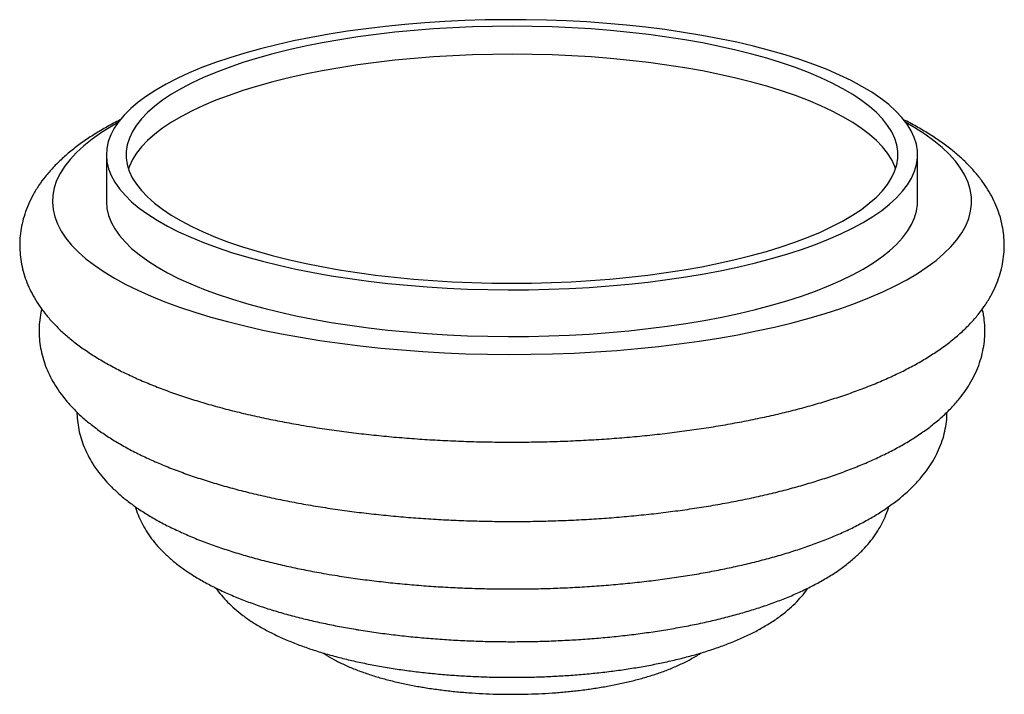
# Paper-space layout '_Dimétrica' of a CAD drawing. Header units: millimetres. Extents: x -87.2 to 12.3, y -90.7 to -22.4.
import ezdxf

# ---------------------------------------------------------------- set-up
doc = ezdxf.new("R2010")
doc.units = ezdxf.units.MM

psp = doc.layouts.new('_Dimétrica')

# ---------------------------------------------------------------- linework, layer by layer
at = {"color": 7, "linetype": 'Continuous', "lineweight": 25}
for p, q in [((-78.471, -36.112), (-78.471, -40.826)), ((3.529, -40.826), (3.529, -36.112))]:
    psp.add_line(p, q, dxfattribs=at)
at = {"color": 7, "linetype": 'Continuous', "lineweight": 25, "flags": 128}
for points in [[(-51.966, -48.896), (-50.021, -49.123), (-48.044, -49.317), (-46.041, -49.477), (-44.015, -49.604), (-41.973, -49.696), (-39.92, -49.754), (-37.861, -49.778), (-35.8, -49.767), (-33.744, -49.722), (-31.697, -49.643), (-29.665, -49.529), (-27.653, -49.381), (-25.665, -49.2), (-23.707, -48.986), (-21.784, -48.739), (-19.9, -48.46), (-18.061, -48.15), (-16.271, -47.81), (-14.535, -47.44), (-12.856, -47.042), (-11.24, -46.616), (-9.69, -46.163), (-8.21, -45.685), (-6.804, -45.183), (-5.475, -44.658), (-4.228, -44.111), (-3.064, -43.545), (-1.987, -42.959), (-1, -42.356), (-0.105, -41.737), (0.696, -41.104), (1.4, -40.459), (2.006, -39.802), (2.513, -39.136), (2.918, -38.463), (3.221, -37.784), (3.422, -37.1), (3.519, -36.414), (3.513, -35.727), (3.403, -35.041), (3.19, -34.358), (2.874, -33.679), (2.457, -33.006), (1.938, -32.342), (1.32, -31.686), (0.604, -31.042), (-0.209, -30.411), (-1.115, -29.794), (-2.113, -29.193), (-3.201, -28.61), (-4.375, -28.045), (-5.633, -27.501), (-6.971, -26.979), (-8.386, -26.48), (-9.875, -26.005), (-11.433, -25.555), (-13.057, -25.132), (-14.743, -24.737), (-16.486, -24.371), (-18.283, -24.035), (-20.127, -23.728), (-22.016, -23.454), (-23.943, -23.211), (-25.905, -23.001), (-27.896, -22.823), (-29.911, -22.68), (-31.946, -22.57), (-33.994, -22.495), (-36.051, -22.454), (-38.111, -22.447), (-40.17, -22.475), (-42.222, -22.538), (-44.263, -22.634), (-46.286, -22.765), (-48.286, -22.93), (-50.26, -23.127), (-52.201, -23.358), (-54.105, -23.621), (-55.966, -23.915), (-57.782, -24.24), (-59.545, -24.595), (-61.253, -24.98), (-62.901, -25.392), (-64.485, -25.832), (-66.001, -26.297), (-67.444, -26.787), (-68.812, -27.301), (-70.1, -27.837), (-71.307, -28.394), (-72.427, -28.97), (-73.46, -29.565), (-74.401, -30.176), (-75.249, -30.802), (-76.002, -31.441), (-76.657, -32.093), (-77.214, -32.754), (-77.67, -33.424), (-78.024, -34.1), (-78.276, -34.782), (-78.425, -35.467), (-78.471, -36.154), (-78.412, -36.841), (-78.251, -37.525), (-77.986, -38.207), (-77.62, -38.882), (-77.151, -39.551), (-76.583, -40.212), (-75.915, -40.861), (-75.151, -41.499), (-74.291, -42.124), (-73.339, -42.733), (-72.296, -43.325), (-71.164, -43.899), (-69.948, -44.454), (-68.65, -44.987), (-67.273, -45.498), (-65.82, -45.985), (-64.296, -46.448), (-62.704, -46.884), (-61.049, -47.293), (-59.334, -47.674), (-57.563, -48.025), (-55.742, -48.347), (-53.875, -48.637), (-51.966, -48.896)], [(-51.259, -48.273), (-49.363, -48.493), (-47.435, -48.681), (-45.481, -48.835), (-43.506, -48.956), (-41.514, -49.042), (-39.512, -49.094), (-37.504, -49.112), (-35.496, -49.095), (-33.494, -49.044), (-31.502, -48.959), (-29.526, -48.84), (-27.571, -48.686), (-25.642, -48.5), (-23.745, -48.28), (-21.884, -48.029), (-20.064, -47.745), (-18.29, -47.431), (-16.568, -47.087), (-14.901, -46.714), (-13.293, -46.313), (-11.75, -45.884), (-10.275, -45.43), (-8.872, -44.951), (-7.545, -44.448), (-6.297, -43.924), (-5.132, -43.379), (-4.053, -42.814), (-3.062, -42.232), (-2.163, -41.633), (-1.357, -41.02), (-0.647, -40.394), (-0.034, -39.756), (0.479, -39.109), (0.891, -38.454), (1.202, -37.792), (1.41, -37.127), (1.515, -36.458), (1.517, -35.789), (1.415, -35.12), (1.211, -34.454), (0.903, -33.792), (0.494, -33.137), (-0.016, -32.49), (-0.625, -31.852), (-1.332, -31.225), (-2.134, -30.611), (-3.031, -30.012), (-4.018, -29.429), (-5.095, -28.864), (-6.257, -28.318), (-7.502, -27.793), (-8.827, -27.29), (-10.227, -26.81), (-11.7, -26.355), (-13.241, -25.926), (-14.846, -25.523), (-16.511, -25.149), (-18.232, -24.804), (-20.004, -24.489), (-21.822, -24.204), (-23.682, -23.952), (-25.578, -23.731), (-27.506, -23.544), (-29.461, -23.389), (-31.436, -23.269), (-33.428, -23.182), (-35.43, -23.13), (-37.437, -23.112), (-39.445, -23.129), (-41.448, -23.18), (-43.439, -23.265), (-45.416, -23.385), (-47.371, -23.538), (-49.299, -23.725), (-51.197, -23.944), (-53.058, -24.196), (-54.878, -24.479), (-56.651, -24.793), (-58.374, -25.137), (-60.041, -25.51), (-61.648, -25.912), (-63.192, -26.34), (-64.667, -26.794), (-66.07, -27.273), (-67.397, -27.776), (-68.644, -28.3), (-69.81, -28.846), (-70.889, -29.41), (-71.88, -29.993), (-72.779, -30.591), (-73.585, -31.204), (-74.295, -31.831), (-74.907, -32.468), (-75.42, -33.115), (-75.833, -33.771), (-76.144, -34.432), (-76.352, -35.098), (-76.457, -35.766), (-76.459, -36.436), (-76.357, -37.104), (-76.152, -37.77), (-75.845, -38.432), (-75.436, -39.087), (-74.926, -39.735), (-74.317, -40.373), (-73.61, -40.999), (-72.807, -41.613), (-71.911, -42.212), (-70.923, -42.795), (-69.847, -43.36), (-68.685, -43.906), (-67.439, -44.431), (-66.115, -44.935), (-64.715, -45.414), (-63.242, -45.87), (-61.701, -46.299), (-60.095, -46.701), (-58.43, -47.075), (-56.709, -47.42), (-54.937, -47.736), (-53.119, -48.02), (-51.259, -48.273)], [(1.298, -37.526), (1.211, -37.282), (0.903, -36.621), (0.494, -35.965), (-0.016, -35.318), (-0.625, -34.68), (-1.332, -34.053), (-2.134, -33.44), (-3.031, -32.841), (-4.018, -32.258), (-5.095, -31.693), (-6.257, -31.147), (-7.502, -30.621), (-8.827, -30.118), (-10.227, -29.638), (-11.7, -29.183), (-13.241, -28.754), (-14.846, -28.352), (-16.511, -27.977), (-18.232, -27.632), (-20.004, -27.317), (-21.822, -27.033), (-23.682, -26.78), (-25.578, -26.56), (-27.506, -26.372), (-29.461, -26.218), (-31.436, -26.097), (-33.428, -26.011), (-35.43, -25.958), (-37.437, -25.941), (-39.445, -25.957), (-41.448, -26.008), (-43.439, -26.094), (-45.416, -26.213), (-47.371, -26.366), (-49.299, -26.553), (-51.197, -26.772), (-53.058, -27.024), (-54.878, -27.307), (-56.651, -27.621), (-58.374, -27.966), (-60.041, -28.339), (-61.648, -28.74), (-63.192, -29.169), (-64.667, -29.623), (-66.07, -30.102), (-67.397, -30.604), (-68.644, -31.129), (-69.81, -31.674), (-70.889, -32.239), (-71.88, -32.821), (-72.779, -33.42), (-73.585, -34.033), (-74.295, -34.659), (-74.907, -35.297), (-75.42, -35.944), (-75.833, -36.599), (-76.144, -37.26), (-76.239, -37.526)], [(-77.288, -32.854), (-77.923, -33.217), (-78.956, -33.862), (-79.896, -34.523), (-80.742, -35.198), (-81.491, -35.885), (-82.142, -36.583), (-82.693, -37.291), (-83.143, -38.007), (-83.492, -38.729), (-83.737, -39.456), (-83.88, -40.186), (-83.919, -40.917), (-83.854, -41.648), (-83.686, -42.377), (-83.415, -43.103), (-83.041, -43.824), (-82.565, -44.538), (-81.989, -45.244), (-81.314, -45.939), (-80.54, -46.624), (-79.671, -47.295), (-78.707, -47.952), (-77.652, -48.594), (-76.506, -49.217), (-75.274, -49.823), (-73.957, -50.408), (-72.559, -50.971), (-71.083, -51.512), (-69.531, -52.03), (-67.908, -52.522), (-66.217, -52.988), (-64.462, -53.427), (-62.647, -53.838), (-60.776, -54.219), (-58.852, -54.571), (-56.881, -54.892), (-54.867, -55.182), (-52.813, -55.44), (-50.726, -55.665), (-48.609, -55.857), (-46.467, -56.016), (-44.305, -56.141), (-42.127, -56.231), (-39.94, -56.287), (-37.746, -56.309), (-35.553, -56.296), (-33.363, -56.249), (-31.183, -56.167), (-29.017, -56.051), (-26.869, -55.9), (-24.745, -55.717), (-22.65, -55.5), (-20.588, -55.25), (-18.563, -54.968), (-16.58, -54.655), (-14.645, -54.311), (-12.76, -53.936), (-10.93, -53.533), (-9.159, -53.101), (-7.452, -52.641), (-5.812, -52.156), (-4.242, -51.645), (-2.746, -51.109), (-1.328, -50.551), (0.009, -49.972), (1.263, -49.371), (2.431, -48.752), (3.509, -48.115), (4.496, -47.462), (5.389, -46.794), (6.187, -46.113), (6.887, -45.419), (7.488, -44.716), (7.989, -44.004), (8.389, -43.285), (8.686, -42.56), (8.88, -41.832), (8.971, -41.101), (8.958, -40.37), (8.841, -39.639), (8.622, -38.912), (8.299, -38.188), (7.874, -37.471), (7.348, -36.761), (6.722, -36.06), (5.998, -35.369), (5.176, -34.691), (4.259, -34.027), (3.249, -33.377), (2.347, -32.854)], [(-78.471, -40.826), (-78.471, -40.868), (-78.412, -41.555), (-78.251, -42.239), (-77.986, -42.921), (-77.62, -43.597), (-77.151, -44.265), (-76.583, -44.926), (-75.915, -45.576), (-75.151, -46.213), (-74.291, -46.838), (-73.339, -47.447), (-72.296, -48.039), (-71.164, -48.613), (-69.948, -49.168), (-68.65, -49.701), (-67.273, -50.212), (-65.82, -50.699), (-64.296, -51.162), (-62.704, -51.598), (-61.049, -52.007), (-59.334, -52.388), (-57.563, -52.739), (-55.742, -53.061), (-53.875, -53.351), (-51.966, -53.61)], [(-51.966, -53.61), (-50.021, -53.837), (-48.044, -54.031), (-46.041, -54.191), (-44.015, -54.318), (-41.973, -54.41), (-39.92, -54.468), (-37.861, -54.492), (-35.8, -54.482), (-33.744, -54.436), (-31.697, -54.357), (-29.665, -54.243), (-27.653, -54.095), (-25.665, -53.914), (-23.707, -53.7), (-21.784, -53.453), (-19.9, -53.174), (-18.061, -52.864), (-16.271, -52.524), (-14.535, -52.154), (-12.856, -51.756), (-11.24, -51.33), (-9.69, -50.877), (-8.21, -50.399), (-6.804, -49.897), (-5.475, -49.372), (-4.228, -48.825), (-3.064, -48.259), (-1.987, -47.673), (-1, -47.07), (-0.105, -46.451), (0.696, -45.818), (1.4, -45.173), (2.006, -44.516), (2.513, -43.85), (2.918, -43.177), (3.221, -42.498), (3.422, -41.814), (3.519, -41.128), (3.529, -40.826)]]:
    psp.add_lwpolyline(points, dxfattribs=at)
at = {"color": 7, "linetype": 'Continuous', "lineweight": 25}
for points, knots in [([(-77.07, -32.577), (-77.075, -32.58), (-77.542, -32.804), (-78.409, -33.283), (-79.663, -34.019), (-80.837, -34.801), (-81.935, -35.624), (-82.943, -36.488), (-83.853, -37.388), (-84.631, -38.287), (-85.305, -39.203), (-85.875, -40.132), (-86.356, -41.106), (-86.729, -42.086), (-86.998, -43.069), (-87.167, -44.05), (-87.237, -45.027), (-87.213, -45.996), (-87.095, -46.953), (-86.888, -47.895), (-86.593, -48.819), (-86.212, -49.726), (-85.743, -50.616), (-85.186, -51.49), (-84.537, -52.35), (-83.791, -53.197), (-82.946, -54.029), (-81.999, -54.844), (-80.952, -55.639), (-79.811, -56.408), (-78.583, -57.147), (-77.276, -57.852), (-75.899, -58.522), (-74.457, -59.157), (-72.955, -59.757), (-71.394, -60.324), (-69.778, -60.859), (-68.11, -61.362), (-66.392, -61.834), (-64.625, -62.275), (-62.813, -62.685), (-60.959, -63.064), (-59.326, -63.365), (-57.974, -63.593), (-56.609, -63.808), (-54.954, -64.047), (-52.956, -64.299), (-50.931, -64.52), (-48.882, -64.71), (-46.814, -64.868), (-44.729, -64.994), (-42.631, -65.088), (-40.525, -65.151), (-38.413, -65.181), (-36.3, -65.179), (-34.189, -65.145), (-32.084, -65.08), (-29.989, -64.982), (-27.907, -64.852), (-25.843, -64.691), (-23.799, -64.499), (-21.78, -64.275), (-19.788, -64.02), (-17.827, -63.734), (-15.901, -63.417), (-14.012, -63.07), (-12.164, -62.693), (-10.359, -62.285), (-8.6, -61.847), (-6.89, -61.379), (-5.23, -60.88), (-3.624, -60.351), (-2.072, -59.789), (-0.578, -59.196), (0.857, -58.568), (2.232, -57.904), (3.542, -57.203), (4.786, -56.461), (5.958, -55.678), (7.05, -54.852), (8.054, -53.986), (8.958, -53.084), (9.73, -52.184), (10.398, -51.267), (10.962, -50.337), (11.437, -49.363), (11.805, -48.383), (12.069, -47.4), (12.232, -46.419), (12.297, -45.442), (12.267, -44.473), (12.145, -43.517), (11.933, -42.576), (11.633, -41.653), (11.247, -40.747), (10.774, -39.858), (10.212, -38.985), (9.557, -38.125), (8.806, -37.28), (7.955, -36.448), (7.003, -35.634), (5.951, -34.841), (4.807, -34.073), (3.568, -33.338), (2.663, -32.838), (2.152, -32.591), (2.104, -32.568)], [0, 0, 0, 0, 0.000116, 0.010947, 0.021854, 0.032816, 0.043783, 0.054662, 0.065344, 0.075711, 0.084665, 0.094226, 0.10339, 0.112188, 0.120686, 0.128958, 0.137074, 0.145104, 0.153107, 0.161132, 0.169244, 0.17751, 0.185993, 0.194757, 0.203858, 0.213335, 0.223202, 0.233435, 0.243967, 0.254706, 0.265554, 0.276422, 0.287252, 0.29802, 0.308717, 0.319345, 0.329908, 0.34041, 0.35086, 0.361264, 0.371627, 0.381954, 0.392252, 0.398262, 0.403638, 0.413882, 0.424109, 0.43432, 0.444518, 0.454705, 0.464883, 0.475054, 0.48522, 0.495383, 0.505545, 0.515706, 0.525869, 0.536035, 0.546206, 0.556384, 0.56657, 0.576767, 0.586976, 0.597202, 0.607445, 0.61771, 0.628, 0.638318, 0.64867, 0.65906, 0.669494, 0.679978, 0.69052, 0.701127, 0.711805, 0.722561, 0.733397, 0.744306, 0.755271, 0.766235, 0.777107, 0.787774, 0.798122, 0.807054, 0.816592, 0.825734, 0.834514, 0.842998, 0.85126, 0.85937, 0.867397, 0.875399, 0.883427, 0.891546, 0.899822, 0.908319, 0.9171, 0.92622, 0.935718, 0.945606, 0.955857, 0.966403, 0.977151, 0.988001, 0.998868, 1, 1, 1, 1]), ([(-85.005, -51.706), (-85.017, -51.749), (-85.116, -52.106), (-85.212, -52.795), (-85.284, -53.76), (-85.252, -54.718), (-85.13, -55.663), (-84.918, -56.593), (-84.619, -57.504), (-84.234, -58.397), (-83.762, -59.273), (-83.201, -60.132), (-82.549, -60.977), (-81.8, -61.808), (-80.951, -62.624), (-80.001, -63.423), (-78.951, -64.2), (-77.807, -64.951), (-76.578, -65.671), (-75.271, -66.356), (-73.896, -67.006), (-72.458, -67.62), (-70.96, -68.199), (-69.406, -68.745), (-67.799, -69.258), (-66.14, -69.74), (-64.433, -70.19), (-62.679, -70.608), (-60.881, -70.996), (-59.015, -71.358), (-57.407, -71.637), (-55.776, -71.894), (-54.154, -72.127), (-52.194, -72.373), (-50.208, -72.587), (-48.2, -72.77), (-46.171, -72.922), (-44.127, -73.041), (-42.071, -73.128), (-40.007, -73.184), (-37.938, -73.207), (-35.868, -73.198), (-33.802, -73.157), (-31.742, -73.084), (-29.694, -72.98), (-27.66, -72.843), (-25.644, -72.675), (-23.65, -72.475), (-21.681, -72.244), (-19.742, -71.981), (-17.835, -71.688), (-15.963, -71.364), (-14.13, -71.01), (-12.338, -70.625), (-10.591, -70.21), (-8.89, -69.764), (-7.239, -69.288), (-5.64, -68.78), (-4.095, -68.241), (-2.605, -67.669), (-1.173, -67.063), (0.199, -66.421), (1.509, -65.741), (2.754, -65.021), (3.929, -64.258), (5.026, -63.451), (6.036, -62.603), (6.949, -61.718), (7.728, -60.832), (8.38, -59.958), (8.936, -59.076), (9.41, -58.151), (9.796, -57.183), (10.077, -56.211), (10.256, -55.239), (10.337, -54.272), (10.32, -53.313), (10.232, -52.454), (10.111, -51.927), (10.061, -51.707)], [0, 0, 0, 0, 0.00152, 0.012564, 0.023401, 0.034122, 0.04481, 0.055531, 0.066375, 0.077432, 0.08879, 0.100538, 0.112754, 0.125493, 0.138774, 0.15256, 0.166755, 0.181225, 0.195831, 0.210447, 0.225001, 0.239462, 0.253824, 0.268087, 0.282259, 0.29635, 0.310369, 0.324325, 0.338227, 0.352081, 0.366518, 0.373738, 0.387497, 0.401232, 0.414943, 0.428636, 0.442313, 0.455978, 0.469634, 0.483282, 0.496927, 0.51057, 0.524213, 0.537859, 0.551511, 0.565169, 0.578839, 0.592521, 0.60622, 0.619939, 0.633682, 0.647453, 0.661256, 0.675098, 0.688984, 0.702921, 0.716918, 0.730982, 0.745125, 0.759356, 0.773687, 0.788127, 0.80268, 0.817342, 0.832091, 0.846861, 0.861523, 0.87592, 0.889884, 0.901901, 0.913436, 0.925758, 0.93759, 0.949, 0.960087, 0.970951, 0.981686, 0.992376, 1, 1, 1, 1]), ([(-81.435, -62.14), (-81.436, -62.19), (-81.447, -62.551), (-81.377, -63.222), (-81.221, -64.138), (-80.968, -65.036), (-80.632, -65.914), (-80.21, -66.773), (-79.703, -67.613), (-79.106, -68.437), (-78.416, -69.245), (-77.629, -70.039), (-76.74, -70.817), (-75.75, -71.576), (-74.662, -72.309), (-73.485, -73.013), (-72.228, -73.682), (-70.901, -74.314), (-69.511, -74.909), (-68.063, -75.469), (-66.56, -75.993), (-65.004, -76.484), (-63.399, -76.943), (-61.746, -77.369), (-60.049, -77.763), (-58.31, -78.126), (-56.753, -78.417), (-55.457, -78.636), (-54.149, -78.842), (-52.592, -79.064), (-50.711, -79.297), (-48.804, -79.498), (-46.876, -79.668), (-44.929, -79.805), (-42.967, -79.911), (-40.995, -79.984), (-39.016, -80.025), (-37.034, -80.034), (-35.053, -80.011), (-33.077, -79.956), (-31.11, -79.868), (-29.157, -79.749), (-27.22, -79.598), (-25.303, -79.415), (-23.411, -79.2), (-21.546, -78.954), (-19.713, -78.677), (-17.915, -78.369), (-16.154, -78.03), (-14.434, -77.661), (-12.758, -77.26), (-11.128, -76.828), (-9.547, -76.365), (-8.017, -75.87), (-6.54, -75.343), (-5.118, -74.78), (-3.752, -74.182), (-2.446, -73.545), (-1.202, -72.868), (-0.024, -72.146), (1.081, -71.378), (2.102, -70.566), (2.998, -69.742), (3.767, -68.918), (4.415, -68.108), (4.971, -67.284), (5.456, -66.418), (5.859, -65.51), (6.174, -64.561), (6.381, -63.61), (6.488, -62.802), (6.488, -62.313), (6.488, -62.142)], [0, 0, 0, 0, 0.001905, 0.013578, 0.025237, 0.036977, 0.048898, 0.061104, 0.073698, 0.086784, 0.100447, 0.114744, 0.129673, 0.145159, 0.161055, 0.177185, 0.193384, 0.209522, 0.225553, 0.241461, 0.257246, 0.272918, 0.288487, 0.303968, 0.319372, 0.334709, 0.349989, 0.359526, 0.36749, 0.382671, 0.397822, 0.412945, 0.428044, 0.443124, 0.45819, 0.473244, 0.488291, 0.503334, 0.518377, 0.533421, 0.54847, 0.563528, 0.578597, 0.593682, 0.608787, 0.623915, 0.639073, 0.654265, 0.669498, 0.68478, 0.700117, 0.715519, 0.730998, 0.746565, 0.762233, 0.778016, 0.793929, 0.809982, 0.826176, 0.842495, 0.858887, 0.875198, 0.89124, 0.905212, 0.918579, 0.931368, 0.943648, 0.956777, 0.969408, 0.981633, 0.993565, 1, 1, 1, 1]), ([(-75.542, -71.7), (-75.504, -71.837), (-75.386, -72.266), (-75.097, -72.957), (-74.683, -73.777), (-74.179, -74.574), (-73.59, -75.352), (-72.909, -76.115), (-72.131, -76.861), (-71.251, -77.591), (-70.269, -78.3), (-69.189, -78.982), (-68.023, -79.632), (-66.781, -80.244), (-65.474, -80.818), (-64.109, -81.354), (-62.691, -81.852), (-61.222, -82.315), (-59.706, -82.743), (-58.145, -83.138), (-56.542, -83.5), (-54.929, -83.824), (-53.727, -84.038), (-52.782, -84.195), (-51.801, -84.349), (-50.344, -84.554), (-48.583, -84.767), (-46.798, -84.948), (-44.992, -85.096), (-43.17, -85.212), (-41.335, -85.297), (-39.492, -85.348), (-37.645, -85.367), (-35.798, -85.354), (-33.954, -85.309), (-32.119, -85.231), (-30.296, -85.121), (-28.49, -84.979), (-26.704, -84.805), (-24.942, -84.599), (-23.208, -84.361), (-21.506, -84.092), (-19.839, -83.792), (-18.209, -83.46), (-16.621, -83.096), (-15.077, -82.7), (-13.579, -82.272), (-12.129, -81.811), (-10.73, -81.315), (-9.384, -80.783), (-8.091, -80.212), (-6.856, -79.599), (-5.681, -78.94), (-4.572, -78.233), (-3.541, -77.476), (-2.633, -76.702), (-1.852, -75.924), (-1.194, -75.157), (-0.628, -74.375), (-0.149, -73.579), (0.251, -72.738), (0.504, -72.109), (0.595, -71.741), (0.608, -71.69)], [0, 0, 0, 0, 0.0062916, 0.0197546, 0.033552, 0.0478155, 0.0626774, 0.0782582, 0.094642, 0.1118393, 0.129754, 0.1481845, 0.1668823, 0.1856081, 0.2042186, 0.2226662, 0.2409419, 0.2590553, 0.2770239, 0.2948662, 0.3126004, 0.3302426, 0.3468395, 0.3503611, 0.359517, 0.3769737, 0.3943875, 0.4117617, 0.429104, 0.4464212, 0.4637195, 0.4810045, 0.4982818, 0.5155564, 0.5328328, 0.5501151, 0.5674086, 0.5847187, 0.6020514, 0.6194129, 0.6368103, 0.6542513, 0.671745, 0.6893015, 0.7069326, 0.724652, 0.7424754, 0.760421, 0.7785089, 0.7967608, 0.8151972, 0.8338325, 0.852663, 0.8716469, 0.8906343, 0.9093595, 0.9255609, 0.9409834, 0.9556655, 0.969703, 0.9832128, 0.9976772, 1, 1, 1, 1]), ([(-67.385, -79.934), (-67.385, -79.935), (-67.225, -80.193), (-66.837, -80.673), (-66.211, -81.381), (-65.484, -82.065), (-64.659, -82.734), (-63.731, -83.381), (-62.703, -84.002), (-61.586, -84.589), (-60.395, -85.137), (-59.144, -85.643), (-57.841, -86.108), (-56.491, -86.534), (-55.097, -86.922), (-53.663, -87.275), (-52.19, -87.594), (-50.927, -87.832), (-49.888, -88.008), (-48.842, -88.172), (-47.523, -88.354), (-45.927, -88.539), (-44.309, -88.691), (-42.674, -88.81), (-41.025, -88.897), (-39.367, -88.951), (-37.705, -88.972), (-36.042, -88.96), (-34.384, -88.916), (-32.734, -88.838), (-31.098, -88.729), (-29.479, -88.586), (-27.881, -88.412), (-26.309, -88.205), (-24.766, -87.965), (-23.257, -87.693), (-21.783, -87.389), (-20.348, -87.051), (-18.955, -86.68), (-17.606, -86.274), (-16.303, -85.83), (-15.047, -85.347), (-13.84, -84.821), (-12.685, -84.247), (-11.587, -83.62), (-10.556, -82.938), (-9.647, -82.23), (-8.863, -81.516), (-8.213, -80.804), (-7.784, -80.282), (-7.593, -79.981), (-7.567, -79.939)], [0, 0, 0, 0, 0.000021, 0.017703, 0.03629, 0.055953, 0.076789, 0.098746, 0.121567, 0.144858, 0.168194, 0.191328, 0.214191, 0.23678, 0.25912, 0.281247, 0.303193, 0.324989, 0.336033, 0.347335, 0.368896, 0.390383, 0.411805, 0.433176, 0.45451, 0.475817, 0.497108, 0.518394, 0.539683, 0.560983, 0.582305, 0.603659, 0.625057, 0.646512, 0.668038, 0.689654, 0.711378, 0.733234, 0.755249, 0.777456, 0.799891, 0.822595, 0.845609, 0.868956, 0.892618, 0.916468, 0.940076, 0.960201, 0.9792, 0.997161, 1, 1, 1, 1]), ([(-56.546, -86.508), (-56.424, -86.591), (-56.004, -86.876), (-55.217, -87.308), (-54.178, -87.813), (-53.063, -88.271), (-51.896, -88.684), (-50.688, -89.053), (-49.444, -89.379), (-48.167, -89.666), (-47.117, -89.866), (-46.265, -90.01), (-45.409, -90.143), (-44.272, -90.295), (-42.896, -90.442), (-41.502, -90.555), (-40.095, -90.634), (-38.68, -90.679), (-37.262, -90.691), (-35.845, -90.669), (-34.435, -90.614), (-33.035, -90.525), (-31.652, -90.403), (-30.288, -90.248), (-28.948, -90.058), (-27.636, -89.835), (-26.355, -89.576), (-25.108, -89.282), (-23.896, -88.949), (-22.721, -88.575), (-21.584, -88.156), (-20.485, -87.687), (-19.434, -87.152), (-18.727, -86.754), (-18.388, -86.511), (-18.362, -86.493)], [0, 0, 0, 0, 0.013838, 0.047479, 0.082318, 0.117344, 0.151907, 0.185866, 0.219251, 0.252149, 0.284651, 0.297694, 0.314425, 0.346361, 0.378122, 0.409735, 0.441241, 0.472677, 0.504075, 0.535464, 0.566869, 0.598318, 0.62984, 0.661473, 0.693256, 0.725234, 0.757465, 0.790014, 0.822965, 0.856416, 0.890482, 0.925275, 0.960848, 0.997051, 1, 1, 1, 1])]:
    psp.add_open_spline(points, degree=3, knots=knots, dxfattribs=at)

doc.saveas('drawing.dxf')
